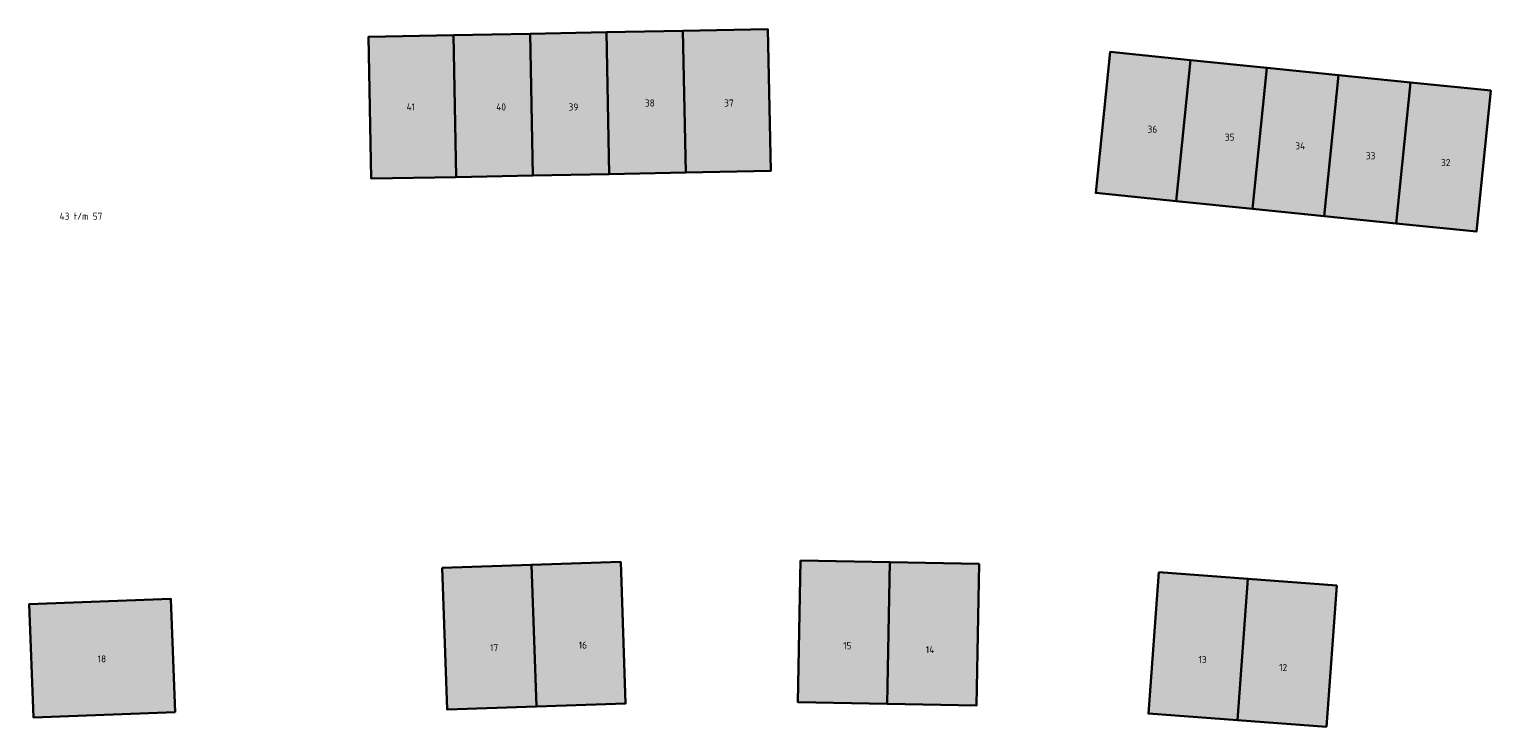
# Model space of a CAD drawing. Header units: metres. Extents: x 167440 to 167858, y 462545 to 462910.
# Tile 5 of 14: x 167458 to 167561, y 462728 to 462777. Entities that reach past the tile are written whole.
import ezdxf

# ---------------------------------------------------------------- set-up
doc = ezdxf.new("R2010")
doc.units = ezdxf.units.M
doc.header["$LTSCALE"] = 0.2
for name, color, linetype, lineweight in [('B-RO-OG-BEBOUWING_HUISNUMMER-T18', 10, 'Continuous', 18), ('B-RO-OG-BEBOUWING_WONINGBOUW-A', 254, 'Continuous', 18), ('B-RO-OG-BEBOUWING_WONINGBOUW-G', 5, 'Continuous', 18)]:
    doc.layers.add(name, color=color, linetype=linetype, lineweight=lineweight)
doc.styles.add('NLCS-ISO-M200-T25', font='NLCS-ISO.ttf', dxfattribs={"height": 0.5})

msp = doc.modelspace()

# ---------------------------------------------------------------- hatches: boundary and pattern name
at = {"layer": 'B-RO-OG-BEBOUWING_WONINGBOUW-A'}
h = msp.add_hatch(color=256, dxfattribs=at)
h.dxf.hatch_style = 1
h.paths.add_polyline_path([(167504.25, 462767), (167498.85, 462766.9), (167498.66, 462776.9), (167504.05, 462777)])
h = msp.add_hatch(color=256, dxfattribs=at)
h.dxf.hatch_style = 1
h.paths.add_polyline_path([(167504.25, 462767), (167510.25, 462767.12), (167510.05, 462777.12), (167504.05, 462777)])
h = msp.add_hatch(color=256, dxfattribs=at)
h.dxf.hatch_style = 1
h.paths.add_polyline_path([(167488.05, 462766.69), (167482.05, 462766.58), (167481.86, 462776.58), (167487.86, 462776.69)])
h = msp.add_hatch(color=256, dxfattribs=at)
h.dxf.hatch_style = 1
h.paths.add_polyline_path([(167493.45, 462766.8), (167488.05, 462766.69), (167487.86, 462776.69), (167493.26, 462776.79)])
h = msp.add_hatch(color=256, dxfattribs=at)
h.dxf.hatch_style = 1
h.paths.add_polyline_path([(167498.85, 462766.9), (167493.45, 462766.8), (167493.26, 462776.79), (167498.66, 462776.9)])
h = msp.add_hatch(color=256, dxfattribs=at)
h.dxf.hatch_style = 1
h.paths.add_polyline_path([(167538.86, 462764.99), (167533.19, 462765.57), (167534.2, 462775.52), (167539.87, 462774.94)])
h = msp.add_hatch(color=256, dxfattribs=at)
h.dxf.hatch_style = 1
h.paths.add_polyline_path([(167544.24, 462764.45), (167538.86, 462764.99), (167539.87, 462774.94), (167545.25, 462774.39)])
h = msp.add_hatch(color=256, dxfattribs=at)
h.dxf.hatch_style = 1
h.paths.add_polyline_path([(167549.31, 462763.93), (167544.24, 462764.45), (167545.25, 462774.39), (167550.32, 462773.88)])
h = msp.add_hatch(color=256, dxfattribs=at)
h.dxf.hatch_style = 1
h.paths.add_polyline_path([(167554.38, 462763.41), (167549.31, 462763.93), (167550.32, 462773.88), (167555.39, 462773.36)])
h = msp.add_hatch(color=256, dxfattribs=at)
h.dxf.hatch_style = 1
h.paths.add_polyline_path([(167554.38, 462763.41), (167560.05, 462762.84), (167561.06, 462772.79), (167555.39, 462773.36)])
h = msp.add_hatch(color=256, dxfattribs=at)
h.dxf.hatch_style = 1
h.paths.add_polyline_path([(167487.07, 462739.11), (167493.37, 462739.33), (167493.71, 462729.33), (167487.42, 462729.11)])
h = msp.add_hatch(color=256, dxfattribs=at)
h.dxf.hatch_style = 1
h.paths.add_polyline_path([(167499.66, 462739.54), (167493.37, 462739.33), (167493.71, 462729.33), (167500.01, 462729.55)])
h = msp.add_hatch(color=256, dxfattribs=at)
h.dxf.hatch_style = 1
h.paths.add_polyline_path([(167512.36, 462739.64), (167518.66, 462739.52), (167518.46, 462729.52), (167512.16, 462729.64)])
h = msp.add_hatch(color=256, dxfattribs=at)
h.dxf.hatch_style = 1
h.paths.add_polyline_path([(167524.95, 462739.39), (167518.66, 462739.52), (167518.46, 462729.52), (167524.76, 462729.39)])
h = msp.add_hatch(color=256, dxfattribs=at)
h.dxf.hatch_style = 1
h.paths.add_polyline_path([(167537.64, 462738.8), (167543.92, 462738.34), (167543.18, 462728.36), (167536.9, 462728.83)])
h = msp.add_hatch(color=256, dxfattribs=at)
h.dxf.hatch_style = 1
h.paths.add_polyline_path([(167550.2, 462737.87), (167543.92, 462738.34), (167543.18, 462728.36), (167549.46, 462727.9)])
h = msp.add_hatch(color=256, dxfattribs=at)
h.dxf.hatch_style = 1
h.paths.add_polyline_path([(167468.22, 462728.93), (167467.91, 462736.93), (167457.92, 462736.55), (167458.22, 462728.55)])

# ---------------------------------------------------------------- linework, layer by layer
at = {"layer": 'B-RO-OG-BEBOUWING_WONINGBOUW-G', "lineweight": 30}
for points in [[(167504.25, 462767), (167498.85, 462766.9), (167498.66, 462776.9), (167504.05, 462777)], [(167504.25, 462767), (167510.25, 462767.12), (167510.05, 462777.12), (167504.05, 462777)], [(167488.05, 462766.69), (167482.05, 462766.58), (167481.86, 462776.58), (167487.86, 462776.69)], [(167493.45, 462766.8), (167488.05, 462766.69), (167487.86, 462776.69), (167493.26, 462776.79)], [(167498.85, 462766.9), (167493.45, 462766.8), (167493.26, 462776.79), (167498.66, 462776.9)], [(167538.86, 462764.99), (167533.19, 462765.57), (167534.2, 462775.52), (167539.87, 462774.94)], [(167544.24, 462764.45), (167538.86, 462764.99), (167539.87, 462774.94), (167545.25, 462774.39)], [(167549.31, 462763.93), (167544.24, 462764.45), (167545.25, 462774.39), (167550.32, 462773.88)], [(167554.38, 462763.41), (167549.31, 462763.93), (167550.32, 462773.88), (167555.39, 462773.36)], [(167554.38, 462763.41), (167560.05, 462762.84), (167561.06, 462772.79), (167555.39, 462773.36)], [(167487.07, 462739.11), (167493.37, 462739.33), (167493.71, 462729.33), (167487.42, 462729.11)], [(167499.66, 462739.54), (167493.37, 462739.33), (167493.71, 462729.33), (167500.01, 462729.55)], [(167512.36, 462739.64), (167518.66, 462739.52), (167518.46, 462729.52), (167512.16, 462729.64)], [(167524.95, 462739.39), (167518.66, 462739.52), (167518.46, 462729.52), (167524.76, 462729.39)], [(167537.64, 462738.8), (167543.92, 462738.34), (167543.18, 462728.36), (167536.9, 462728.83)], [(167550.2, 462737.87), (167543.92, 462738.34), (167543.18, 462728.36), (167549.46, 462727.9)], [(167468.22, 462728.93), (167467.91, 462736.93), (167457.92, 462736.55), (167458.22, 462728.55)]]:
    msp.add_lwpolyline(points, close=True, dxfattribs=at)

# ---------------------------------------------------------------- texts
at = {"layer": 'B-RO-OG-BEBOUWING_HUISNUMMER-T18', "char_height": 0.5, "attachment_point": 1, "style": 'NLCS-ISO-M200-T25'}
for s, insert in [('41', (167484.55, 462771.88)), ('40', (167490.88, 462771.88)), ('39', (167495.98, 462771.88)), ('38', (167501.37, 462772.16)), ('37', (167506.96, 462772.16)), ('36', (167536.84, 462770.31)), ('35', (167542.3, 462769.75)), ('34', (167547.27, 462769.13)), ('33', (167552.25, 462768.44)), ('32', (167557.56, 462767.96)), ('43 t/m 57', (167460.06, 462764.17)), ('17', (167490.44, 462733.73)), ('16', (167496.7, 462733.91)), ('15', (167515.36, 462733.87)), ('18', (167462.75, 462732.93)), ('14', (167521.19, 462733.59)), ('13', (167540.44, 462732.89)), ('12', (167546.13, 462732.33))]:
    msp.add_mtext_dynamic_manual_height_columns(s, width=3.7788, gutter_width=2.5, heights=[0], dxfattribs=dict(at, insert=insert))

doc.saveas('drawing.dxf')
